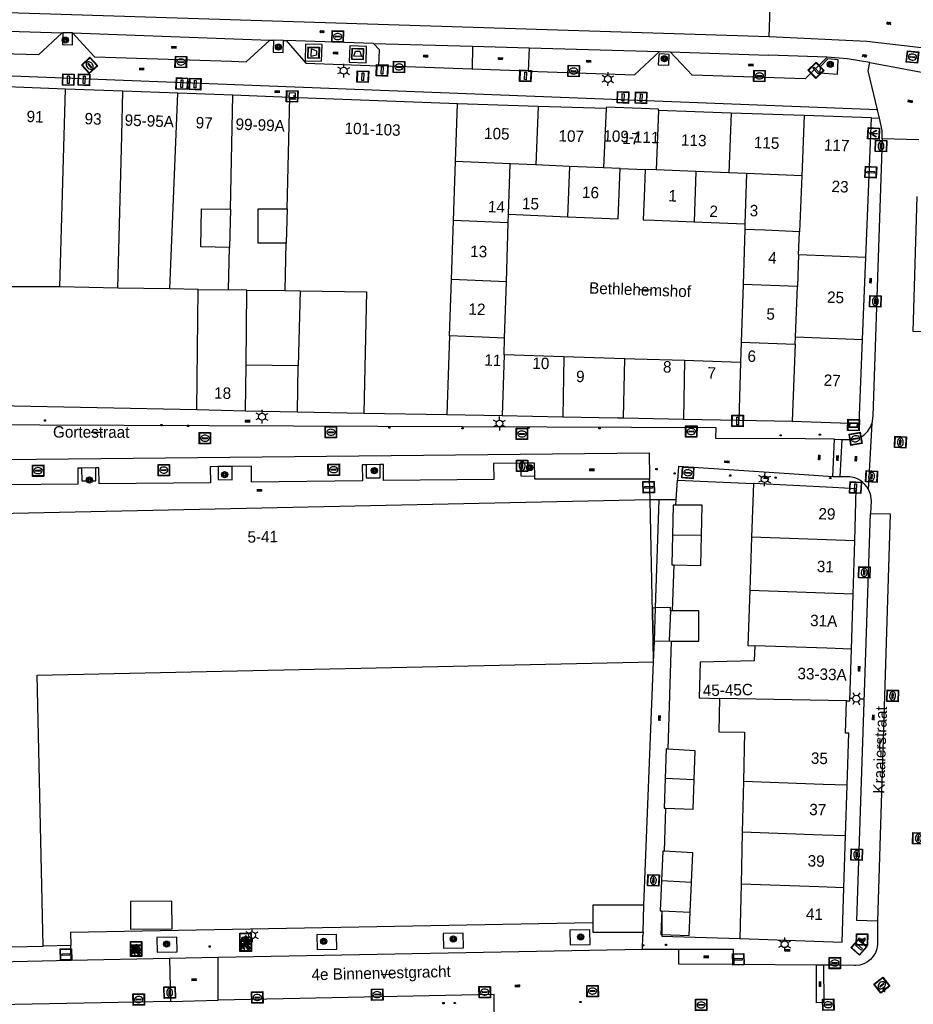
# Model space of a CAD drawing. Header units: metres. Extents: x 93870 to 95789, y 463036 to 464040.
# Tile 22 of 256: x 94069 to 94147, y 463251 to 463337. Entities that reach past the tile are written whole.
import ezdxf
from ezdxf.enums import TextEntityAlignment as Align

# ---------------------------------------------------------------- set-up
doc = ezdxf.new("R2010")
doc.units = ezdxf.units.M
doc.header["$LTSCALE"] = 25.4
for name, color, linetype in [('B_BEBOUWINGSGRENS_0', 1, 'Continuous'), ('B_LUIFEL_1', 200, 'Continuous'), ('B_TUSSENMUUR_0', 7, 'Continuous'), ('G_GRENS_ALGEMEEN_0', 7, 'Continuous'), ('Q_AFVAL_APART_PLAATS_0', 7, 'Continuous'), ('Q_BETAALAUTOMAAT_0', 7, 'Continuous'), ('Q_BOOM_0', 3, 'Continuous'), ('Q_CAI-KAST_0', 10, 'Continuous'), ('Q_FIETSENREK_0', 6, 'Continuous'), ('Q_INSPECTIE_OF_RIOOLPUT_0', 253, 'Continuous'), ('Q_KOLK_0', 254, 'Continuous'), ('Q_LICHTMAST_0', 2, 'Continuous'), ('Q_LICHTPUNT_1', 7, 'Continuous'), ('Q_STRAATNAAMBORD_0', 7, 'Continuous'), ('Q_VERKEERSBORDPAAL_0', 40, 'Continuous'), ('S_GBKN_SYMBOOL_GV_GROOT_0', 7, 'Continuous'), ('S_GBKN_SYMBOOL_OV_GROOT_0', 7, 'Continuous'), ('T_HEK_0', 57, 'Continuous'), ('T_MUUR_30CM_0', 10, 'Continuous'), ('V_WEGGRENS_0', 7, 'Continuous'), ('Z_GBKN_HUISNUMMER_0', 252, 'Continuous'), ('Z_STRAATNAAM_0', 252, 'Continuous')]:
    doc.layers.add(name, color=color, linetype=linetype)
doc.layers.add('Q_PAAL_STEEN_0', color=7, linetype='Continuous', true_color=0xa97373)
doc.layers.add('Q_PAALTJE_0', color=7, linetype='Continuous', true_color=0x666666)

# ---------------------------------------------------------------- blocks, each defined once
blk = doc.blocks.new('Q_AFVAL_APART_PLAATS')
for points in [[(-0.5, 0.5), (0.5, 0.5), (0.5, -0.5), (-0.5, -0.5)], [(-0.336, 0.197), (0.331, 0.197), (0.19, -0.251), (-0.196, -0.251)]]:
    blk.add_lwpolyline(points, close=True)
blk.add_lwpolyline([(-0.442, 0.464), (0.438, 0.464, -0.414214), (0.459, 0.442), (0.459, -0.437, -0.414214), (0.438, -0.459), (-0.442, -0.459, -0.414214), (-0.463, -0.437), (-0.463, 0.442, -0.414214), (-0.442, 0.464)], format="xyb")
blk = doc.blocks.new('Q_STRAATNAAMBORD')
for points in [[(-0.5, 0.5), (0.5, 0.5), (0.5, -0.5), (-0.5, -0.5)], [(-0.369, 0.22), (0.358, 0.22), (0.358, -0.214), (-0.369, -0.214)]]:
    blk.add_lwpolyline(points, close=True)
for points in [[(-0.442, 0.464), (0.438, 0.464, -0.414214), (0.459, 0.442), (0.459, -0.437, -0.414214), (0.438, -0.459), (-0.442, -0.459, -0.414214), (-0.463, -0.437), (-0.463, 0.442), (-0.463, 0.444), (-0.463, 0.446), (-0.463, 0.448), (-0.462, 0.45), (-0.461, 0.451), (-0.46, 0.453), (-0.459, 0.455), (-0.458, 0.456), (-0.457, 0.457), (-0.456, 0.459), (-0.454, 0.46), (-0.453, 0.461), (-0.451, 0.462), (-0.449, 0.462), (-0.447, 0.463), (-0.446, 0.463), (-0.444, 0.464), (-0.442, 0.464)], [(-0.287, 0.16), (0.281, 0.16, -0.414214), (0.303, 0.139), (0.303, -0.134, -0.414214), (0.281, -0.156), (-0.287, -0.156, -0.414214), (-0.308, -0.134), (-0.308, 0.139), (-0.308, 0.14), (-0.308, 0.142), (-0.307, 0.144), (-0.307, 0.146), (-0.306, 0.148), (-0.305, 0.149), (-0.304, 0.151), (-0.303, 0.152), (-0.302, 0.154), (-0.3, 0.155), (-0.299, 0.156), (-0.297, 0.157), (-0.296, 0.158), (-0.294, 0.159), (-0.292, 0.159), (-0.29, 0.16), (-0.288, 0.16), (-0.287, 0.16)]]:
    blk.add_lwpolyline(points, format="xyb")
blk = doc.blocks.new('Q_CAI-KAST')
for points in [[(-0.5, 0.5), (0.5, 0.5), (0.5, -0.5), (-0.5, -0.5)], [(-0.262, 0.264), (0.25, 0.264), (0.25, 0.187), (-0.262, 0.187)], [(-0.262, 0.107), (0.25, 0.107), (0.25, -0.332), (-0.262, -0.332)]]:
    blk.add_lwpolyline(points, close=True)
blk.add_lwpolyline([(-0.442, 0.464), (0.438, 0.464, -0.414214), (0.459, 0.442), (0.459, -0.437, -0.414214), (0.438, -0.459), (-0.442, -0.459, -0.414214), (-0.463, -0.437), (-0.463, 0.442), (-0.463, 0.444), (-0.463, 0.446), (-0.463, 0.448), (-0.462, 0.45), (-0.461, 0.451), (-0.46, 0.453), (-0.459, 0.455), (-0.458, 0.456), (-0.457, 0.457), (-0.456, 0.459), (-0.454, 0.46), (-0.453, 0.461), (-0.451, 0.462), (-0.449, 0.462), (-0.447, 0.463), (-0.446, 0.463), (-0.444, 0.464), (-0.442, 0.464)], format="xyb")
blk.add_circle((-0.177, -0.034), 0.0354)
blk = doc.blocks.new('Q_LICHTMAST')
for points in [[(-0.26, 0.15), (-0.52, 0.3)], [(0, 0.3), (0, 0.6)], [(0.26, 0.15), (0.52, 0.3)], [(-0.26, -0.15), (-0.52, -0.3)], [(0, -0.3), (0, -0.6)], [(0.26, -0.15), (0.52, -0.3)]]:
    blk.add_lwpolyline(points)
blk.add_circle((0, 0), 0.3)
blk = doc.blocks.new('Q_VERKEERSBORDPAAL')
for points in [[(-0.5, 0.5), (0.5, 0.5), (0.5, -0.5), (-0.5, -0.5)], [(-0.08, 0.333), (0.071, 0.333), (0.071, -0.329), (-0.08, -0.329)]]:
    blk.add_lwpolyline(points, close=True)
blk.add_lwpolyline([(-0.442, 0.464), (0.438, 0.464, -0.414214), (0.459, 0.442), (0.459, -0.437, -0.414214), (0.438, -0.459), (-0.442, -0.459, -0.414214), (-0.463, -0.437), (-0.463, 0.442), (-0.463, 0.444), (-0.463, 0.446), (-0.463, 0.448), (-0.462, 0.45), (-0.461, 0.451), (-0.46, 0.453), (-0.459, 0.455), (-0.458, 0.456), (-0.457, 0.457), (-0.456, 0.459), (-0.454, 0.46), (-0.453, 0.461), (-0.451, 0.462), (-0.449, 0.462), (-0.447, 0.463), (-0.446, 0.463), (-0.444, 0.464), (-0.442, 0.464)], format="xyb")
blk = doc.blocks.new('Q_PAAL_STEEN')
for points in [[(-0.5, 0.5), (0.5, 0.5), (0.5, -0.5), (-0.5, -0.5)], [(-0.08, 0.333), (0.071, 0.333), (0.071, -0.329), (-0.08, -0.329)]]:
    blk.add_lwpolyline(points, close=True)
blk.add_lwpolyline([(-0.442, 0.464), (0.438, 0.464, -0.414214), (0.459, 0.442), (0.459, -0.437, -0.414214), (0.438, -0.459), (-0.442, -0.459, -0.414214), (-0.463, -0.437), (-0.463, 0.442), (-0.463, 0.444), (-0.463, 0.446), (-0.463, 0.448), (-0.462, 0.45), (-0.461, 0.451), (-0.46, 0.453), (-0.459, 0.455), (-0.458, 0.456), (-0.457, 0.457), (-0.456, 0.459), (-0.454, 0.46), (-0.453, 0.461), (-0.451, 0.462), (-0.449, 0.462), (-0.447, 0.463), (-0.446, 0.463), (-0.444, 0.464), (-0.442, 0.464)], format="xyb")
blk = doc.blocks.new('Q_PAALTJE')
at = {"color": 251, "true_color": 0x666666, "xscale": 0.1, "yscale": 0.1, "zscale": 0.01}
blk.add_blockref('Q_PAAL_STEEN', (0, 0), dxfattribs=at)
blk = doc.blocks.new('Q_KOLK')
blk.add_lwpolyline([(-0.5, 0.5), (0.5, 0.5), (0.5, -0.5), (-0.5, -0.5)], close=True)
for points in [[(-0.442, 0.464), (0.438, 0.464, -0.414214), (0.459, 0.442), (0.459, -0.437, -0.414214), (0.438, -0.459), (-0.442, -0.459, -0.414214), (-0.463, -0.437), (-0.463, 0.442, -0.414214), (-0.442, 0.464)], [(-0.345, 0.105, 0.380426), (-0.276, -0.18)], [(-0.008, 0.266, 0.240218), (-0.345, 0.105)], [(-0.194, 0.045, 0.853344), (-0.194, -0.032)], [(0.331, 0.111, 0.240191), (-0.008, 0.266)], [(0.185, -0.032, 0.849746), (0.185, 0.045)], [(0.267, -0.176, 0.380426), (0.331, 0.111)], [(-0.276, -0.18, 0.148452), (0.012, -0.257)], [(0.012, -0.257, 0.131742), (0.267, -0.176)]]:
    blk.add_lwpolyline(points, format="xyb")
for points in [[(-0.194, 0.045), (0.185, 0.045)], [(0.185, -0.032), (-0.194, -0.032)]]:
    blk.add_lwpolyline(points)
blk = doc.blocks.new('Q_INSPECTIE_OF_RIOOLPUT')
blk.add_lwpolyline([(-0.5, 0.5), (0.5, 0.5), (0.5, -0.5), (-0.5, -0.5)], close=True)
for points in [[(-0.442, 0.464), (0.438, 0.464, -0.414214), (0.459, 0.442), (0.459, -0.437, -0.414214), (0.438, -0.459), (-0.442, -0.459, -0.414214), (-0.463, -0.437), (-0.463, 0.442), (-0.463, 0.444), (-0.463, 0.446), (-0.463, 0.448), (-0.462, 0.45), (-0.461, 0.451), (-0.46, 0.453), (-0.459, 0.455), (-0.458, 0.456), (-0.457, 0.457), (-0.456, 0.459), (-0.454, 0.46), (-0.453, 0.461), (-0.451, 0.462), (-0.449, 0.462), (-0.447, 0.463), (-0.446, 0.463), (-0.444, 0.464), (-0.442, 0.464)], [(-0.345, 0.105, 0.380426), (-0.276, -0.18)], [(-0.008, 0.266, 0.240218), (-0.345, 0.105)], [(-0.194, 0.045, 0.853344), (-0.194, -0.032)], [(0.331, 0.111, 0.240191), (-0.008, 0.266)], [(0.185, -0.032, 0.849746), (0.185, 0.045)], [(0.267, -0.176, 0.380426), (0.331, 0.111)], [(-0.276, -0.18, 0.148452), (0.012, -0.257)], [(0.012, -0.257, 0.131742), (0.267, -0.176)]]:
    blk.add_lwpolyline(points, format="xyb")
for points in [[(-0.194, 0.045), (0.185, 0.045)], [(0.185, -0.032), (-0.194, -0.032)]]:
    blk.add_lwpolyline(points)
blk = doc.blocks.new('Q_FIETSENREK')
for points in [[(-0.5, 0.5), (0.5, 0.5), (0.5, -0.5), (-0.5, -0.5)], [(-0.063, 0.145), (0.184, 0.054), (0.037, -0.093)]]:
    blk.add_lwpolyline(points, close=True)
for points in [[(-0.442, 0.464), (0.438, 0.464, -0.414214), (0.459, 0.442), (0.459, -0.437, -0.414214), (0.438, -0.459), (-0.442, -0.459, -0.414214), (-0.463, -0.437), (-0.463, 0.442), (-0.463, 0.444), (-0.463, 0.446), (-0.463, 0.448), (-0.462, 0.45), (-0.461, 0.451), (-0.46, 0.453), (-0.459, 0.455), (-0.458, 0.456), (-0.457, 0.457), (-0.456, 0.459), (-0.454, 0.46), (-0.453, 0.461), (-0.451, 0.462), (-0.449, 0.462), (-0.447, 0.463), (-0.446, 0.463), (-0.444, 0.464), (-0.442, 0.464)], [(-0.181, 0.106, 0.847256), (-0.324, -0.144)], [(-0.193, 0.075, 0.842492), (-0.305, -0.118)], [(-0.171, 0.065, 0.053288), (-0.193, 0.075)], [(-0.185, -0.134, 0.502492), (-0.147, 0.044)], [(-0.149, 0.089, 0.06236), (-0.181, 0.106)], [(-0.165, -0.161, 0.494489), (-0.125, 0.068)], [(-0.324, -0.144, 0.089606), (-0.421, -0.348)], [(-0.296, -0.162, 0.110942), (-0.375, -0.348)], [(-0.294, -0.105, 0.006942), (-0.305, -0.118)], [(-0.296, -0.162, 0.02458), (-0.283, -0.168)], [(-0.212, -0.105, 0.381614), (-0.294, -0.105)], [(-0.283, -0.168, 0.148109), (-0.198, -0.173)], [(-0.223, -0.136, 0.533998), (-0.276, -0.136)], [(-0.276, -0.136, 0.009682), (-0.271, -0.138)], [(-0.271, -0.138, 0.120201), (-0.218, -0.144)], [(-0.218, -0.144, 0.003554), (-0.223, -0.136)], [(-0.185, -0.134, 0.017985), (-0.212, -0.105)], [(-0.122, -0.348, 0.075837), (-0.198, -0.173)], [(-0.075, -0.348, 0.094234), (-0.165, -0.161)], [(0.095, -0.16, 0.385208), (0.186, -0.333)], [(0.209, -0.054, 0.224648), (0.108, -0.128)], [(0.126, -0.171, 0.376993), (0.197, -0.303)], [(0.212, -0.086, 0.20829), (0.139, -0.139)], [(0.186, -0.333, 1), (0.287, -0.06)], [(0.197, -0.303, 1), (0.276, -0.09)], [(0.287, -0.06, 0.086253), (0.238, -0.051)], [(0.276, -0.09, 0.079305), (0.241, -0.083)]]:
    blk.add_lwpolyline(points, format="xyb")
for points in [[(-0.171, 0.065), (-0.263, -0.038), (-0.239, -0.059), (-0.147, 0.044)], [(0.081, 0.221), (-0.003, 0.252), (-0.149, 0.089)], [(-0.125, 0.068), (-0.086, 0.111), (0.018, -0.131), (0.095, -0.16)], [(0.238, -0.051), (0.229, 0.053), (0.261, 0.093), (0.302, 0.078), (0.314, 0.11), (0.192, 0.155), (0.18, 0.123), (0.231, 0.104), (0.207, 0.076), (-0.04, 0.167), (0, 0.216), (0.07, 0.191), (0.081, 0.221)], [(0.209, -0.054), (0.199, 0.029), (0.057, -0.108)], [(-0.421, -0.348), (-0.375, -0.348)], [(-0.122, -0.348), (-0.075, -0.348)], [(0.057, -0.108), (0.108, -0.128)], [(0.126, -0.171), (0.253, -0.218), (0.241, -0.083)], [(0.139, -0.139), (0.222, -0.17), (0.212, -0.086)]]:
    blk.add_lwpolyline(points)
blk = doc.blocks.new('Q_BETAALAUTOMAAT')
blk.add_lwpolyline([(-0.5, 0.5), (0.5, 0.5), (0.5, -0.5), (-0.5, -0.5)], close=True)
for points in [[(-0.442, 0.464), (0.438, 0.464, -0.414214), (0.459, 0.442), (0.459, -0.437, -0.414214), (0.438, -0.459), (-0.442, -0.459, -0.414214), (-0.463, -0.437), (-0.463, 0.442), (-0.463, 0.444), (-0.463, 0.446), (-0.463, 0.448), (-0.462, 0.45), (-0.461, 0.451), (-0.46, 0.453), (-0.459, 0.455), (-0.458, 0.456), (-0.457, 0.457), (-0.456, 0.459), (-0.454, 0.46), (-0.453, 0.461), (-0.451, 0.462), (-0.449, 0.462), (-0.447, 0.463), (-0.446, 0.463), (-0.444, 0.464), (-0.442, 0.464)], [(-0.203, 0.032, 0.050902), (-0.201, -0.03)], [(-0.002, 0.295, 0.299915), (-0.19, 0.099)], [(-0.112, 0.032, 0.069027), (-0.112, -0.03)], [(0.002, 0.2, 0.158079), (-0.093, 0.099)], [(0.146, 0.286, 0.138529), (-0.002, 0.295)], [(0.137, 0.201, 0.200552), (0.002, 0.2)], [(-0.185, -0.097, 0.345501), (0.016, -0.284)], [(-0.091, -0.097, 0.158478), (0.007, -0.196)], [(0.007, -0.196, 0.260272), (0.133, -0.183)], [(0.016, -0.284, 0.17253), (0.151, -0.265)]]:
    blk.add_lwpolyline(points, format="xyb")
for points in [[(-0.203, 0.032), (-0.268, 0.032), (-0.268, 0.099)], [(-0.268, 0.099), (-0.19, 0.099)], [(0.057, 0.032), (-0.112, 0.032)], [(-0.093, 0.099), (0.057, 0.099)], [(0.057, 0.099), (0.057, 0.032)], [(0.146, 0.286), (0.137, 0.201)], [(-0.185, -0.097), (-0.268, -0.097), (-0.268, -0.03)], [(-0.268, -0.03), (-0.201, -0.03)], [(-0.112, -0.03), (0.057, -0.03)], [(0.057, -0.097), (-0.091, -0.097)], [(0.057, -0.03), (0.057, -0.097)], [(0.133, -0.183), (0.151, -0.265)]]:
    blk.add_lwpolyline(points)
blk = doc.blocks.new('Q_LICHTPUNT')
for points in [[(-0.5, 0.5), (0.5, 0.5), (0.5, -0.5), (-0.5, -0.5)], [(-0.463, 0.464), (0.459, 0.464), (0.459, -0.459), (-0.463, -0.459)], [(-0.123, 0.08), (-0.077, 0.051), (-0.255, -0.233), (-0.301, -0.204)], [(-0.033, 0.032), (0.021, 0.032), (0.021, -0.303), (-0.033, -0.303)], [(0.075, 0.051), (0.121, 0.079), (0.293, -0.209), (0.247, -0.236)]]:
    blk.add_lwpolyline(points, close=True)
blk.add_circle((-0.002, 0.21), 0.103)
blk = doc.blocks.new('Q_BOOM')
for radius in [0.27, 0.18, 0.09]:
    blk.add_circle((0, 0), radius)
blk = doc.blocks.new('S_GBKN_SYMBOOL_OV_GROOT')
for points in [[(-0.21875, 0.0625), (0.21875, 0.0625)], [(-0.21875, 0), (0.21875, 0)], [(-0.1875, 0.0625), (-0.1875, 0)], [(-0.125, 0.09375), (-0.125, 0.0625)], [(-0.125, 0), (-0.125, -0.0625)], [(-0.0625, 0.0625), (-0.0625, 0)], [(0, 0.09375), (0, 0.0625)], [(0, 0), (0, -0.0625)], [(0.0625, 0.0625), (0.0625, 0)], [(0.125, 0.09375), (0.125, 0.0625)], [(0.125, 0), (0.125, -0.0625)], [(0.1875, 0.0625), (0.1875, 0)], [(-0.21875, -0.0625), (0.21875, -0.0625)], [(-0.1875, -0.0625), (-0.1875, -0.09375)], [(-0.0625, -0.0625), (-0.0625, -0.09375)], [(0.0625, -0.0625), (0.0625, -0.09375)], [(0.1875, -0.0625), (0.1875, -0.09375)]]:
    blk.add_lwpolyline(points)
blk = doc.blocks.new('S_GBKN_SYMBOOL_GV_GROOT')
for points in [[(-0.1875, 0.03125), (-0.09375, 0.09375)], [(-0.1875, -0.0625), (0.0625, 0.09375)], [(-0.1875, 0.09375), (0.125, -0.09375)], [(-0.1875, 0), (-0.03125, -0.09375)], [(-0.125, -0.09375), (0.1875, 0.09375)], [(-0.0625, 0.09375), (0.1875, -0.0625)], [(0.03125, -0.09375), (0.1875, 0)], [(0.09375, 0.09375), (0.1875, 0.03125)]]:
    blk.add_lwpolyline(points)

msp = doc.modelspace()

# ---------------------------------------------------------------- linework, layer by layer
at = {"layer": 'B_BEBOUWINGSGRENS_0'}
for p, q in [((94072.755, 463330.835), (94067.651, 463331.033)), ((94077.796, 463330.653), (94072.755, 463330.835)), ((94082.594, 463330.479), (94077.796, 463330.653)), ((94087.407, 463330.303), (94082.594, 463330.479)), ((94092.405, 463330.115), (94087.407, 463330.303)), ((94107.077, 463329.563), (94092.405, 463330.115)), ((94114.134, 463329.332), (94107.077, 463329.563)), ((94120.105, 463329.136), (94114.134, 463329.332)), ((94131.038, 463328.752), (94124.665, 463328.977)), ((94137.414, 463328.527), (94131.038, 463328.752)), ((94143.314, 463328.318), (94137.414, 463328.527)), ((94142.817, 463316.104), (94143.314, 463328.318)), ((94121.313, 463323.902), (94123.51, 463323.812)), ((94087.196, 463320.322), (94087.126, 463316.989)), ((94092.164, 463320.352), (94092.09, 463317.354)), ((94111.517, 463319.14), (94111.54, 463319.89)), ((94111.54, 463319.89), (94116.696, 463319.678)), ((94111.357, 463313.971), (94111.517, 463319.14)), ((94127.793, 463319.223), (94132.24, 463319.04)), ((94132.225, 463318.56), (94132.074, 463313.752)), ((94132.24, 463319.04), (94132.225, 463318.56)), ((94142.525, 463308.92), (94142.817, 463316.104)), ((94111.205, 463309.042), (94111.357, 463313.971)), ((94132.074, 463313.752), (94131.916, 463308.704)), ((94088.572, 463306.671), (94088.646, 463313.254)), ((94088.646, 463313.254), (94091.987, 463313.208)), ((94091.987, 463313.208), (94093.317, 463313.19)), ((94093.317, 463313.19), (94093.146, 463306.619)), ((94111.16, 463307.57), (94111.205, 463309.042)), ((94131.916, 463308.704), (94131.86, 463306.92)), ((94142.226, 463301.585), (94142.525, 463308.92)), ((94116.375, 463307.406), (94111.16, 463307.57)), ((94088.527, 463302.69), (94088.572, 463306.671)), ((94093.146, 463306.619), (94088.572, 463306.671)), ((94093.068, 463302.592), (94093.146, 463306.619)), ((94131.86, 463306.92), (94126.962, 463307.074)), ((94066.421, 463303.168), (94084.266, 463302.782)), ((94084.266, 463302.782), (94088.527, 463302.69)), ((94088.527, 463302.69), (94093.068, 463302.592)), ((94093.068, 463302.592), (94098.868, 463302.485)), ((94098.868, 463302.485), (94106.132, 463302.351)), ((94106.132, 463302.351), (94110.995, 463302.261)), ((94110.995, 463302.261), (94116.297, 463302.163)), ((94121.605, 463302.064), (94126.854, 463301.959)), ((94126.854, 463301.959), (94131.701, 463301.861)), ((94131.701, 463301.861), (94136.374, 463301.768)), ((94136.374, 463301.768), (94142.226, 463301.585)), ((94132.99, 463296.327), (94132.824, 463291.619)), ((94141.848, 463291.308), (94141.984, 463295.865)), ((94123.94, 463294.88), (94056.02, 463293.42)), ((94124.157, 463284.968), (94123.94, 463294.88)), ((94132.824, 463291.619), (94132.66, 463286.951)), ((94141.708, 463286.639), (94141.848, 463291.308)), ((94141.564, 463281.818), (94141.708, 463286.639)), ((94124.21, 463282.51), (94124.157, 463284.968)), ((94125.72, 463285.18), (94125.6, 463282.53)), ((94125.861, 463285.179), (94125.72, 463285.18)), ((94124.25, 463280.7), (94124.21, 463282.51)), ((94125.6, 463282.53), (94125.77, 463282.529)), ((94141.185, 463269.904), (94141.329, 463274.464)), ((94132.102, 463270.216), (94132.007, 463265.781)), ((94141.044, 463265.469), (94141.185, 463269.904)), ((94132.007, 463265.781), (94131.909, 463261.23)), ((94140.901, 463260.921), (94141.044, 463265.469)), ((94127.46, 463258.79), (94127.575, 463261.38)), ((94131.909, 463261.23), (94131.807, 463256.473)), ((94140.75, 463256.162), (94140.901, 463260.921)), ((94123.327, 463257.05), (94123.387, 463259.41)), ((94124.96, 463258.904), (94127.46, 463258.79)), ((94131.807, 463256.473), (94140.75, 463256.162))]:
    msp.add_line(p, q, dxfattribs=at)
for points in [[(94124.665, 463328.977), (94124.669, 463329.097), (94120.109, 463329.256), (94120.105, 463329.136)], [(94116.696, 463319.678), (94119.67, 463319.556), (94121.132, 463319.496), (94121.313, 463323.902)], [(94123.51, 463323.812), (94123.412, 463321.405), (94123.33, 463319.406), (94124.286, 463319.367), (94127.793, 463319.223)], [(94087.126, 463316.989), (94084.611, 463317.042), (94084.681, 463320.375), (94087.196, 463320.322)], [(94092.09, 463317.354), (94089.621, 463317.354), (94089.621, 463320.352), (94092.164, 463320.352)], [(94121.735, 463307.238), (94120.814, 463307.267), (94116.375, 463307.406)], [(94126.962, 463307.074), (94122.614, 463307.21), (94121.735, 463307.238)], [(94116.297, 463302.163), (94121.09, 463302.074), (94121.605, 463302.064)], [(94141.984, 463295.865), (94139.927, 463295.971), (94132.99, 463296.327)], [(94126.183, 463294.419), (94125.97, 463294.42), (94125.905, 463291.805)], [(94128.445, 463291.77), (94128.51, 463294.41), (94126.183, 463294.419)], [(94125.905, 463291.805), (94125.84, 463289.19), (94126.029, 463289.186)], [(94126.029, 463289.186), (94128.38, 463289.13), (94128.445, 463291.77)], [(94132.66, 463286.951), (94132.49, 463282.14), (94133.1, 463282.11)], [(94125.77, 463282.529), (94128.2, 463282.52), (94128.21, 463285.16), (94125.861, 463285.179)], [(94133.1, 463282.11), (94133.05, 463280.79), (94128.33, 463280.69), (94128.23, 463277.54), (94130, 463277.49)], [(94141.138, 463277.3), (94141.428, 463277.291), (94141.564, 463281.818)], [(94070.81, 463255.81), (94070.29, 463279.54), (94124.25, 463280.7)], [(94130, 463277.49), (94129.95, 463274.59), (94132.195, 463274.542), (94132.102, 463270.216)], [(94141.329, 463274.464), (94141.039, 463274.473), (94141.138, 463277.3)], [(94125.477, 463273.072), (94125.35, 463273.08), (94125.265, 463270.49)], [(94127.8, 463270.365), (94127.89, 463272.92), (94125.477, 463273.072)], [(94125.265, 463270.49), (94125.18, 463267.9), (94125.283, 463267.896)], [(94125.283, 463267.896), (94127.71, 463267.81), (94127.8, 463270.365)], [(94125.169, 463264.132), (94125.05, 463264.14), (94124.94, 463261.525)], [(94127.575, 463261.38), (94127.69, 463263.97), (94125.169, 463264.132)], [(94056.699, 463262.033), (94056.84, 463255.51), (94070.81, 463255.81)], [(94124.94, 463261.525), (94124.83, 463258.91), (94124.96, 463258.904)], [(94078.443, 463259.717), (94078.467, 463257.29), (94082.103, 463257.326), (94082.079, 463259.753), (94078.443, 463259.717)], [(94123.387, 463259.41), (94118.94, 463259.41), (94118.94, 463257.85)], [(94118.94, 463257.85), (94118.94, 463257.05), (94123.327, 463257.05)]]:
    msp.add_lwpolyline(points, dxfattribs=at)
at = {"layer": 'B_LUIFEL_1'}
for p, q in [((94124.407, 463285.421), (94124.147, 463285.415)), ((94124.147, 463285.415), (94124.157, 463284.968)), ((94124.21, 463282.51), (94124.31, 463282.511)), ((94124.31, 463282.511), (94125.6, 463282.53))]:
    msp.add_line(p, q, dxfattribs=at)
for points in [[(94124.157, 463284.968), (94124.21, 463282.51), (94124.21, 463282.51)], [(94125.72, 463285.18), (94125.714, 463285.449), (94124.407, 463285.421)], [(94124.96, 463258.904), (94124.866, 463256.849), (94124.957, 463256.845)], [(94124.957, 463256.845), (94127.366, 463256.735), (94127.46, 463258.79)]]:
    msp.add_lwpolyline(points, dxfattribs=at)
at = {"layer": 'B_TUSSENMUUR_0'}
for p, q in [((94072.264, 463313.53), (94072.755, 463330.835)), ((94081.914, 463313.346), (94082.594, 463330.479)), ((94087.196, 463320.322), (94087.407, 463330.303)), ((94092.164, 463320.352), (94092.405, 463330.115)), ((94106.901, 463324.494), (94107.077, 463329.563)), ((94114.134, 463329.332), (94113.931, 463324.205)), ((94120.105, 463329.136), (94119.851, 463323.962)), ((94124.665, 463328.977), (94124.467, 463323.773)), ((94131.038, 463328.752), (94130.838, 463323.511)), ((94137.414, 463328.527), (94137.208, 463323.25)), ((94106.722, 463319.338), (94106.901, 463324.494)), ((94111.676, 463324.298), (94106.901, 463324.494)), ((94111.54, 463319.89), (94111.676, 463324.298)), ((94113.931, 463324.205), (94111.676, 463324.298)), ((94116.877, 463324.084), (94113.931, 463324.205)), ((94116.877, 463324.084), (94116.696, 463319.678)), ((94119.851, 463323.962), (94116.877, 463324.084)), ((94121.313, 463323.902), (94119.851, 463323.962)), ((94124.467, 463323.773), (94123.51, 463323.812)), ((94127.933, 463323.631), (94124.467, 463323.773)), ((94127.933, 463323.631), (94127.793, 463319.223)), ((94130.838, 463323.511), (94127.933, 463323.631)), ((94132.38, 463323.448), (94130.838, 463323.511)), ((94132.38, 463323.448), (94132.24, 463319.04)), ((94137.208, 463323.25), (94132.38, 463323.448)), ((94137.208, 463323.25), (94137.018, 463318.364)), ((94106.542, 463314.171), (94106.722, 463319.338)), ((94111.517, 463319.14), (94106.722, 463319.338)), ((94136.94, 463316.343), (94137.018, 463318.364)), ((94087.047, 463313.276), (94087.126, 463316.989)), ((94091.987, 463313.208), (94092.09, 463317.354)), ((94136.94, 463316.343), (94136.832, 463313.558)), ((94142.817, 463316.104), (94136.94, 463316.343)), ((94106.371, 463309.244), (94106.542, 463314.171)), ((94111.357, 463313.971), (94106.542, 463314.171)), ((94072.264, 463313.53), (94067.454, 463313.543)), ((94077.358, 463313.418), (94072.264, 463313.53)), ((94081.914, 463313.346), (94077.358, 463313.418)), ((94084.385, 463313.312), (94081.914, 463313.346)), ((94084.266, 463302.782), (94084.385, 463313.312)), ((94084.385, 463313.312), (94087.047, 463313.276)), ((94088.646, 463313.254), (94087.047, 463313.276)), ((94136.832, 463313.558), (94132.074, 463313.752)), ((94136.66, 463309.148), (94136.832, 463313.558)), ((94106.371, 463309.244), (94106.132, 463302.351)), ((94136.636, 463308.512), (94136.66, 463309.148)), ((94136.66, 463309.148), (94142.525, 463308.92)), ((94131.916, 463308.704), (94136.636, 463308.512)), ((94136.636, 463308.512), (94136.374, 463301.768)), ((94111.16, 463307.57), (94110.995, 463302.261)), ((94116.375, 463307.406), (94116.297, 463302.163)), ((94121.605, 463302.064), (94121.735, 463307.238)), ((94126.962, 463307.074), (94126.854, 463301.959)), ((94131.86, 463306.92), (94131.701, 463301.861)), ((94128.445, 463291.77), (94125.905, 463291.805)), ((94141.848, 463291.308), (94132.824, 463291.619)), ((94141.708, 463286.639), (94132.66, 463286.951)), ((94141.138, 463277.3), (94130, 463277.49)), ((94127.8, 463270.365), (94125.265, 463270.49)), ((94127.575, 463261.38), (94124.94, 463261.525))]:
    msp.add_line(p, q, dxfattribs=at)
for points in [[(94077.358, 463313.418), (94077.697, 463326.747), (94077.796, 463330.653)], [(94137.018, 463318.364), (94133.978, 463318.488), (94132.225, 463318.56)], [(94093.317, 463313.19), (94099.102, 463313.111), (94098.868, 463302.485)], [(94111.205, 463309.042), (94109.242, 463309.124), (94106.371, 463309.244)], [(94141.564, 463281.818), (94139.421, 463281.892), (94133.1, 463282.11)], [(94141.185, 463269.904), (94139.081, 463269.976), (94132.102, 463270.216)], [(94141.044, 463265.469), (94139.016, 463265.539), (94132.007, 463265.781)], [(94140.901, 463260.921), (94138.714, 463260.996), (94131.909, 463261.23)]]:
    msp.add_lwpolyline(points, dxfattribs=at)
at = {"layer": 'G_GRENS_ALGEMEEN_0'}
for p, q in [((94093.732, 463333.332), (94095.172, 463333.284)), ((94097.605, 463333.194), (94099.072, 463333.142))]:
    msp.add_line(p, q, dxfattribs=at)
for points in [[(94095.172, 463333.284), (94095.22, 463334.738), (94093.78, 463334.786), (94093.732, 463333.332)], [(94099.072, 463333.142), (94099.123, 463334.585), (94097.656, 463334.637), (94097.605, 463333.194)]]:
    msp.add_lwpolyline(points, dxfattribs=at)
at = {"layer": 'T_HEK_0'}
for p, q in [((94126.214, 463294.88), (94126.33, 463296.6)), ((94126.33, 463296.6), (94132.99, 463296.327)), ((94126.183, 463294.419), (94126.214, 463294.88)), ((94126.029, 463289.186), (94125.861, 463285.179)), ((94125.77, 463282.529), (94125.477, 463273.072)), ((94123.387, 463259.41), (94124.25, 463280.7)), ((94125.283, 463267.896), (94125.169, 463264.132)), ((94124.96, 463258.904), (94124.957, 463256.845)), ((94124.957, 463256.845), (94124.957, 463256.677)), ((94124.957, 463256.677), (94131.807, 463256.473))]:
    msp.add_line(p, q, dxfattribs=at)
at = {"layer": 'T_MUUR_30CM_0'}
msp.add_line((94073.24, 463255.86), (94070.81, 463255.81), dxfattribs=at)
msp.add_lwpolyline([(94118.94, 463257.85), (94073.21, 463257), (94073.24, 463255.86)], dxfattribs=at)
at = {"layer": 'V_WEGGRENS_0'}
for p, q in [((94134.369, 463335.426), (94134.492, 463338.961)), ((94134.369, 463335.426), (94056.219, 463337.899)), ((94058.624, 463336.154), (94072.469, 463335.783)), ((94072.469, 463335.783), (94072.545, 463335.781)), ((94073.387, 463335.759), (94072.545, 463335.781)), ((94073.387, 463335.759), (94090.651, 463335.143)), ((94090.651, 463335.143), (94090.983, 463335.132)), ((94091.846, 463335.104), (94090.983, 463335.132)), ((94091.846, 463335.104), (94092.084, 463335.097)), ((94099.724, 463334.849), (94092.084, 463335.097)), ((94099.724, 463334.849), (94108.398, 463334.607)), ((94108.398, 463334.607), (94108.361, 463332.59)), ((94108.398, 463334.607), (94113.344, 463334.469)), ((94113.344, 463334.469), (94113.271, 463332.416)), ((94113.344, 463334.469), (94124.77, 463334.151)), ((94124.77, 463334.151), (94125.698, 463334.12)), ((94125.698, 463334.12), (94134.313, 463333.816)), ((94139.448, 463333.635), (94134.313, 463333.816)), ((94143.173, 463333.167), (94149.041, 463332.082)), ((94113.271, 463332.416), (94108.361, 463332.59)), ((94143.837, 463329.036), (94068.102, 463331.989)), ((94144.012, 463328.295), (94143.837, 463329.036)), ((94143.314, 463328.318), (94144.012, 463328.295)), ((94147.46, 463326.413), (94144.251, 463326.493)), ((94143.338, 463301.562), (94143.04, 463295.815)), ((94140.074, 463300.197), (94137.509, 463300.215)), ((94139.925, 463296.909), (94140.074, 463300.197)), ((94140.584, 463296.913), (94140.763, 463300.166)), ((94087.349, 463297.817), (94086.116, 463297.799)), ((94089.04, 463297.84), (94087.349, 463297.817)), ((94100.307, 463297.967), (94099.074, 463297.954)), ((94112.622, 463298.1), (94110.24, 463298.08)), ((94113.83, 463298.11), (94112.622, 463298.1)), ((94113.846, 463296.973), (94113.83, 463298.11)), ((94075.414, 463297.677), (94074.181, 463297.664)), ((94139.925, 463296.909), (94137.425, 463297.075)), ((94140.584, 463296.913), (94139.925, 463296.909)), ((94123.94, 463294.88), (94123.9, 463296.7)), ((94124.721, 463294.88), (94123.94, 463294.88)), ((94124.407, 463285.421), (94124.721, 463294.88)), ((94126.214, 463294.88), (94124.721, 463294.88)), ((94124.31, 463282.511), (94124.407, 463285.421)), ((94124.25, 463280.7), (94124.31, 463282.511)), ((94123.262, 463255.518), (94123.314, 463256.747)), ((94123.327, 463257.05), (94123.314, 463256.747)), ((94073.26, 463254.56), (94073.24, 463255.86)), ((94123.262, 463255.518), (94086.135, 463254.807)), ((94126.461, 463255.525), (94123.262, 463255.518)), ((94081.857, 463254.725), (94073.26, 463254.56)), ((94086.135, 463254.807), (94081.857, 463254.725)), ((94081.857, 463254.725), (94081.951, 463250.966)), ((94086.135, 463251.08), (94086.135, 463254.807)), ((94138.491, 463254.152), (94131.285, 463254.195)), ((94139.122, 463254.136), (94138.491, 463254.152)), ((94140.643, 463254.141), (94139.122, 463254.136)), ((94139.122, 463254.136), (94139.16, 463250.883)), ((94081.951, 463250.966), (94035.549, 463250.127)), ((94081.951, 463250.966), (94086.135, 463251.08))]:
    msp.add_line(p, q, dxfattribs=at)
for points in [[(94072.469, 463335.783), (94070.417, 463333.846), (94060.586, 463334.111), (94058.624, 463336.154)], [(94072.545, 463335.781), (94072.511, 463334.75), (94073.374, 463334.722), (94073.387, 463335.759)], [(94073.387, 463335.759), (94075.316, 463333.676), (94087.301, 463333.281), (94088.58, 463333.219), (94090.651, 463335.143)], [(94090.983, 463335.132), (94090.949, 463334.077), (94091.812, 463334.049), (94091.846, 463335.104)], [(94092.084, 463335.097), (94093.803, 463333.117), (94100.204, 463332.879)], [(94100.204, 463332.879), (94100.247, 463334.29), (94099.724, 463334.849)], [(94149.444, 463334.264), (94142.909, 463335.014), (94134.369, 463335.426)], [(94113.271, 463332.416), (94122.585, 463332.086), (94124.77, 463334.151)], [(94139.448, 463333.635), (94137.507, 463331.756), (94127.63, 463332.059), (94125.698, 463334.12)], [(94125.618, 463333.874), (94124.799, 463333.934), (94124.689, 463333.853), (94124.637, 463332.983), (94125.587, 463332.95), (94125.618, 463333.874)], [(94140.404, 463333.42), (94139.506, 463333.487), (94138.835, 463332.797), (94138.802, 463332.26), (94140.329, 463332.168), (94140.404, 463333.42)], [(94143.173, 463333.167), (94141.192, 463333.508), (94139.448, 463333.635)], [(94143.837, 463329.036), (94143.036, 463332.438), (94143.173, 463333.167)], [(94108.361, 463332.59), (94103.394, 463332.766), (94100.204, 463332.879)], [(94144.251, 463326.493), (94144.263, 463327.229), (94144.012, 463328.295)], [(94144.251, 463326.493), (94143.445, 463302.233), (94143.338, 463301.562)], [(94148.123, 463309.594), (94146.962, 463309.635), (94147.312, 463321.445)], [(94137.509, 463300.215), (94129.7, 463300.27), (94129.72, 463301.2), (94040.863, 463301.538)], [(94140.763, 463300.166), (94141.541, 463300.166), (94142.094, 463300.252), (94142.432, 463300.412), (94142.735, 463300.631), (94142.993, 463300.902), (94143.196, 463301.216), (94143.338, 463301.562)], [(94140.074, 463300.197), (94140.636, 463300.172), (94140.763, 463300.166)], [(94053.251, 463298.282), (94123.85, 463299.01), (94123.89, 463296.94), (94123.9, 463296.7)], [(94086.116, 463297.799), (94085.44, 463297.79), (94085.45, 463296.39), (94075.7, 463296.28), (94075.69, 463297.68), (94075.414, 463297.677)], [(94086.116, 463297.799), (94086.119, 463296.657), (94087.352, 463296.652), (94087.349, 463297.817)], [(94099.074, 463297.954), (94098.74, 463297.95), (94098.76, 463296.55), (94089.06, 463296.44), (94089.04, 463297.84)], [(94099.074, 463297.954), (94099.078, 463296.825), (94100.311, 463296.82), (94100.307, 463297.967)], [(94110.24, 463298.08), (94110.26, 463296.68), (94100.61, 463296.57), (94100.59, 463297.97), (94100.307, 463297.967)], [(94112.622, 463298.1), (94112.625, 463296.977), (94113.846, 463296.973)], [(94137.425, 463297.075), (94126.411, 463297.804), (94126.33, 463296.6)], [(94074.181, 463297.664), (94073.84, 463297.66), (94073.85, 463296.26), (94064.16, 463296.16), (94064.15, 463297.56), (94063.87, 463297.557)], [(94074.181, 463297.664), (94074.184, 463296.549), (94075.417, 463296.545), (94075.414, 463297.677)], [(94123.9, 463296.7), (94113.85, 463296.71), (94113.846, 463296.973)], [(94143.04, 463295.815), (94142.907, 463296.034), (94142.747, 463296.234), (94142.564, 463296.413), (94142.36, 463296.568), (94142.139, 463296.696), (94142, 463296.759), (94141.857, 463296.81), (94141.71, 463296.849), (94141.56, 463296.875), (94141.409, 463296.889), (94140.584, 463296.913)], [(94143.04, 463295.815), (94143.128, 463295.625), (94143.197, 463295.426), (94143.245, 463295.222), (94143.272, 463295.014), (94143.277, 463294.804), (94143.24, 463293.692)], [(94143.853, 463258.008), (94142.035, 463258.06), (94143.24, 463293.692)], [(94143.24, 463293.692), (94144.938, 463293.677), (94143.853, 463258.008)], [(94116.944, 463255.929), (94118.68, 463255.966), (94118.652, 463257.252), (94116.916, 463257.215), (94116.944, 463255.929)], [(94143.853, 463258.008), (94143.835, 463255.939), (94143.779, 463255.582), (94143.658, 463255.242), (94143.476, 463254.93), (94143.239, 463254.657), (94142.956, 463254.433), (94142.636, 463254.265), (94142.29, 463254.16), (94141.931, 463254.121), (94141.813, 463254.123), (94140.643, 463254.141)], [(94073.26, 463254.56), (94054.141, 463254.115), (94054.11, 463254.55), (94054.075, 463256.783)], [(94080.803, 463255.288), (94082.539, 463255.325), (94082.511, 463256.612), (94080.776, 463256.575), (94080.803, 463255.288)], [(94094.794, 463255.518), (94096.53, 463255.555), (94096.502, 463256.841), (94094.767, 463256.804), (94094.794, 463255.518)], [(94105.865, 463255.64), (94107.6, 463255.677), (94107.573, 463256.964), (94105.837, 463256.927), (94105.865, 463255.64)], [(94131.285, 463254.195), (94131.24, 463255.535), (94126.461, 463255.525)], [(94131.285, 463254.195), (94126.463, 463254.224), (94126.461, 463255.525)], [(94139.16, 463250.883), (94138.513, 463250.853), (94138.491, 463254.152)], [(94110.316, 463249.171), (94110.289, 463251.022), (94110.278, 463251.57), (94086.135, 463251.08)]]:
    msp.add_lwpolyline(points, dxfattribs=at)
at = {"layer": 'Z_STRAATNAAM_0'}
for p, q in [((94123.06, 463313.305), (94124.06, 463313.269)), ((94075.018, 463300.825), (94076.018, 463300.822)), ((94144.043, 463272.988), (94144.074, 463273.988)), ((94100.397, 463253.345), (94101.397, 463253.369))]:
    msp.add_line(p, q, dxfattribs=at)

# ---------------------------------------------------------------- block references
at = {"layer": 'Q_AFVAL_APART_PLAATS_0'}
for p, rotation in [((94094.481, 463334.028), 88.10921664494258), ((94098.335, 463333.913), 177.9699157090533)]:
    msp.add_blockref('Q_AFVAL_APART_PLAATS', p, dxfattribs=dict(at, rotation=rotation))
at = {"layer": 'Q_BETAALAUTOMAAT_0', "rotation": 89.50154760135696}
msp.add_blockref('Q_BETAALAUTOMAAT', (94142.487, 463256.388), dxfattribs=at)
at = {"layer": 'Q_BOOM_0'}
for p, rotation in [((94072.752, 463335.136), 88.1112019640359), ((94091.409, 463334.534), 88.15413981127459), ((94125.189, 463333.501), 175.8099922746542), ((94139.707, 463333.022), 175.7330537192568), ((94113.41, 463297.715), 0.4742919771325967), ((94074.86, 463296.622), 179.8141262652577), ((94086.698, 463297.093), 179.7676582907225), ((94099.804, 463297.444), 90.19981010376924), ((94095.363, 463256.247), 1.221684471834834), ((94106.714, 463256.448), 1.220980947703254), ((94117.868, 463256.627), 1.220980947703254), ((94081.612, 463255.995), 1.221684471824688)]:
    msp.add_blockref('Q_BOOM', p, dxfattribs=dict(at, rotation=rotation))
at = {"layer": 'Q_CAI-KAST_0', "rotation": 177.8453952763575}
msp.add_blockref('Q_CAI-KAST', (94092.606, 463330.211), dxfattribs=at)
at = {"layer": 'Q_FIETSENREK_0'}
for p in [(94088.53, 463256.464), (94078.945, 463255.72), (94078.947, 463255.421), (94088.535, 463255.861)]:
    msp.add_blockref('Q_FIETSENREK', p, dxfattribs=at)
at = {"layer": 'Q_INSPECTIE_OF_RIOOLPUT_0'}
for p, rotation in [((94096.586, 463335.449), 178.1407898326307), ((94146.902, 463333.657), 173.4529999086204), ((94084.972, 463300.287), 179.7820556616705), ((94145.846, 463299.935), 87.03169231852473), ((94145.167, 463277.73), 88.257681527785), ((94144.226, 463252.395), 38.36229930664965), ((94081.889, 463251.753), 91.43247700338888)]:
    msp.add_blockref('Q_INSPECTIE_OF_RIOOLPUT', p, dxfattribs=dict(at, rotation=rotation))
at = {"layer": 'Q_KOLK_0'}
for p, rotation in [((94074.879, 463332.923), 132.8017895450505), ((94082.865, 463333.219), 178.1123367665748), ((94101.963, 463332.788), 177.9712485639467), ((94117.242, 463332.434), 177.9708287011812), ((94133.51, 463332), 178.2428694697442), ((94144.154, 463325.861), 88.0971385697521), ((94143.66, 463312.27), 88.09713856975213), ((94095.996, 463300.805), 179.7820556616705), ((94127.544, 463300.875), 179.7820556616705), ((94112.719, 463300.658), 179.7820556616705), ((94141.92, 463300.23), 8.83956651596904), ((94070.37, 463297.439), 0.5907994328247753), ((94081.375, 463297.484), 0.5907994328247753), ((94096.244, 463297.525), 0.6497181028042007), ((94112.747, 463297.86), 90.15306048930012), ((94127.239, 463297.269), 176.21320245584), ((94143.328, 463296.933), 87.03169231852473), ((94142.688, 463288.534), 88.06311426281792), ((94147.43, 463265.26), 88.2319231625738), ((94142.025, 463263.82), 88.06311426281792), ((94124.233, 463261.577), 87.59127253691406), ((94140.115, 463254.337), 0.1883483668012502), ((94100.052, 463251.567), 1.162700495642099), ((94109.467, 463251.787), 1.162700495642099), ((94118.906, 463251.876), 0.3624844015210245), ((94079.18, 463251.138), 1.035858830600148), ((94089.555, 463251.322), 1.162700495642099), ((94139.532, 463250.686), 2.014598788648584), ((94128.416, 463250.665), 0.3624844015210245)]:
    msp.add_blockref('Q_KOLK', p, dxfattribs=dict(at, rotation=rotation))
at = {"layer": 'Q_LICHTMAST_0'}
for p, rotation in [((94097.119, 463332.452), 177.8706269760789), ((94120.24, 463331.728), 177.9708287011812), ((94089.964, 463302.168), 178.7636831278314), ((94110.757, 463301.571), 179.7820556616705), ((94133.966, 463296.697), 177.0622143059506), ((94141.998, 463277.477), 88.27923943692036), ((94089.107, 463256.772), 1.064854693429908), ((94135.717, 463255.987), 178.008295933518)]:
    msp.add_blockref('Q_LICHTMAST', p, dxfattribs=dict(at, rotation=rotation))
at = {"layer": 'Q_LICHTPUNT_1', "rotation": 87.66986232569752}
msp.add_blockref('Q_LICHTPUNT', (94143.498, 463326.959), dxfattribs=at)
at = {"layer": 'Q_PAAL_STEEN_0', "rotation": 177.7670988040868}
for p in [(94073.014, 463331.67), (94074.39, 463331.659), (94082.956, 463331.328), (94084.119, 463331.286), (94121.563, 463330.118), (94123.142, 463330.086)]:
    msp.add_blockref('Q_PAAL_STEEN', p, dxfattribs=at)
at = {"layer": 'Q_PAALTJE_0'}
for p, rotation in [((94070.978, 463301.828), 179.7820556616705), ((94081.166, 463301.422), 179.7820556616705), ((94083.502, 463301.369), 179.7820556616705), ((94101.113, 463301.203), 179.7820556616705), ((94107.522, 463301.15), 179.7820556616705), ((94113.297, 463301.203), 179.7820556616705), ((94119.504, 463301.141), 179.7820556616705), ((94135.372, 463300.529), 179.5964635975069), ((94138.796, 463300.596), 179.5979309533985), ((94124.497, 463297.569), 91.1070270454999), ((94126.092, 463297.202), 86.15118322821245), ((94130.955, 463297.019), 176.21320245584), ((94134.93, 463296.836), 176.21320245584), ((94139.704, 463296.792), 176.2011367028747), ((94085.38, 463255.784), 1.098101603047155), ((94123.34, 463255.887), 87.57721355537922), ((94125.324, 463255.93), 0.1253734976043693), ((94105.852, 463250.828), 1.162700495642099), ((94106.841, 463250.84), 1.162700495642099), ((94117.851, 463250.93), 0.3624844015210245)]:
    msp.add_blockref('Q_PAALTJE', p, dxfattribs=dict(at, rotation=rotation))
at = {"layer": 'Q_STRAATNAAMBORD_0', "rotation": 178.2088667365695}
msp.add_blockref('Q_STRAATNAAMBORD', (94141.743, 463301.431), dxfattribs=at)
at = {"layer": 'Q_VERKEERSBORDPAAL_0'}
for p, rotation in [((94138.466, 463332.486), 44.07015014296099), ((94098.789, 463331.934), 177.8706269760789), ((94100.483, 463332.48), 177.9712485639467), ((94113.029, 463332.006), 177.9704082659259), ((94143.259, 463323.576), 87.66986232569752), ((94131.594, 463301.8), 178.8417120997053), ((94123.817, 463295.994), 91.25904520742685), ((94141.915, 463295.958), 177.0500800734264), ((94142.226, 463255.732), 49.03771062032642), ((94072.812, 463255.087), 90.88140399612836), ((94131.667, 463254.668), 91.92338917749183)]:
    msp.add_blockref('Q_VERKEERSBORDPAAL', p, dxfattribs=dict(at, rotation=rotation))
at = {"layer": 'S_GBKN_SYMBOOL_GV_GROOT_0'}
for p, rotation in [((94144.826, 463336.594), 173.4529999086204), ((94095.211, 463335.858), 178.1875214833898), ((94142.711, 463333.754), 170.2330903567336)]:
    msp.add_blockref('S_GBKN_SYMBOOL_GV_GROOT', p, dxfattribs=dict(at, rotation=rotation))
at = {"layer": 'S_GBKN_SYMBOOL_OV_GROOT_0'}
for p, rotation in [((94082.255, 463334.489), 177.9564855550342), ((94096.414, 463333.988), 177.8706269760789), ((94104.306, 463333.72), 177.970638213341), ((94110.844, 463333.512), 177.9704082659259), ((94118.574, 463333.278), 178.4057976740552), ((94079.447, 463332.588), 178.1123367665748), ((94132.767, 463332.938), 177.9790257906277), ((94091.305, 463330.607), 177.8458322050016), ((94146.721, 463329.767), 169.5242577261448), ((94143.245, 463314.087), 87.67244384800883), ((94088.699, 463301.763), 179.7820556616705), ((94138.75, 463298.597), 87.40534229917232), ((94140.344, 463298.548), 86.85041129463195), ((94141.961, 463298.502), 87.03169231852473), ((94130.66, 463298.209), 176.21320245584), ((94118.859, 463297.502), 179.9429892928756), ((94134.101, 463296.81), 176.21320245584), ((94089.744, 463295.734), 0.6497181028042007), ((94142.248, 463280.105), 88.06311426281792), ((94124.764, 463275.783), 87.67875987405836), ((94143.486, 463275.854), 88.06311426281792), ((94088.65, 463256.205), 1.064854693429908), ((94135.978, 463255.441), 178.008295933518), ((94128.862, 463254.865), 179.6554214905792), ((94084.019, 463252.886), 1.560732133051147), ((94112.319, 463252.348), 1.162700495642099), ((94138.825, 463252.506), 90.66927162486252), ((94144.431, 463252.046), 89.05058969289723)]:
    msp.add_blockref('S_GBKN_SYMBOOL_OV_GROOT', p, dxfattribs=dict(at, rotation=rotation))

# ---------------------------------------------------------------- texts
at = {"layer": 'Z_GBKN_HUISNUMMER_0', "linetype": 'Continuous'}
for s, rotation, p in [('91', 357.8, (94070.106, 463328.436)), ('93', 357.9, (94075.185, 463328.246)), ('95-95A', 357.9, (94080.104, 463328.068)), ('97', 357.9, (94084.909, 463327.893)), ('99-99A', 357.8, (94089.812, 463327.711)), ('101-103', 357.8, (94099.647, 463327.341)), ('105', 358.1, (94110.524, 463326.949)), ('107', 358.1, (94117.037, 463326.735)), ('109-111', 358, (94122.302, 463326.678)), ('17', 357.8, (94122.26, 463326.522)), ('113', 358, (94127.763, 463326.366)), ('115', 358, (94134.138, 463326.141)), ('117', 358, (94140.275, 463325.924)), ('23', 357.7, (94140.568, 463322.313)), ('16', 357.7, (94118.725, 463321.802)), ('1', 357.7, (94125.918, 463321.507)), ('14', 358, (94110.487, 463320.537)), ('15', 358.2, (94113.472, 463320.812)), ('2', 358.2, (94129.504, 463320.153)), ('3', 357.7, (94133.031, 463320.211)), ('13', 358.2, (94108.938, 463316.633)), ('4', 358.2, (94134.648, 463316.078)), ('25', 357.7, (94140.173, 463312.614)), ('12', 358.2, (94108.782, 463311.584)), ('5', 358.2, (94134.494, 463311.15)), ('6', 357.8, (94132.839, 463307.465)), ('11', 358, (94110.18, 463307.114)), ('10', 359, (94114.377, 463306.842)), ('8', 358.9, (94125.441, 463306.531)), ('7', 358.8, (94129.339, 463305.999)), ('9', 358.2, (94117.831, 463305.692)), ('27', 357.7, (94139.878, 463305.354)), ('18', 358.8, (94086.524, 463304.234)), ('29', 358.3, (94139.417, 463293.661)), ('5-41', 1.2, (94090.034, 463291.651)), ('31', 358.3, (94139.279, 463289.048)), ('31A', 358.3, (94139.137, 463284.303)), ('33-33A', 358.3, (94138.997, 463279.63)), ('45-45C', 1.2, (94130.743, 463278.241)), ('35', 358.2, (94138.758, 463272.263)), ('37', 358.2, (94138.616, 463267.766)), ('39', 358.2, (94138.474, 463263.274)), ('41', 358.2, (94138.327, 463258.621))]:
    msp.add_text(s, height=1, rotation=rotation, dxfattribs=at).set_placement(p, align=Align.MIDDLE)
at = {"layer": 'Z_STRAATNAAM_0', "linetype": 'Continuous'}
for s, rotation, p in [('Bethlehemshof', 357.93824, (94123.06, 463313.305)), ('Gortestraat', 359.82811, (94075.018, 463300.825)), ('Kraaierstraat', 88.2244, (94144.043, 463272.988)), ('4e Binnenvestgracht', 1.37483, (94100.397, 463253.345))]:
    msp.add_text(s, height=1, rotation=rotation, dxfattribs=at).set_placement(p, align=Align.MIDDLE)

doc.saveas('drawing.dxf')
